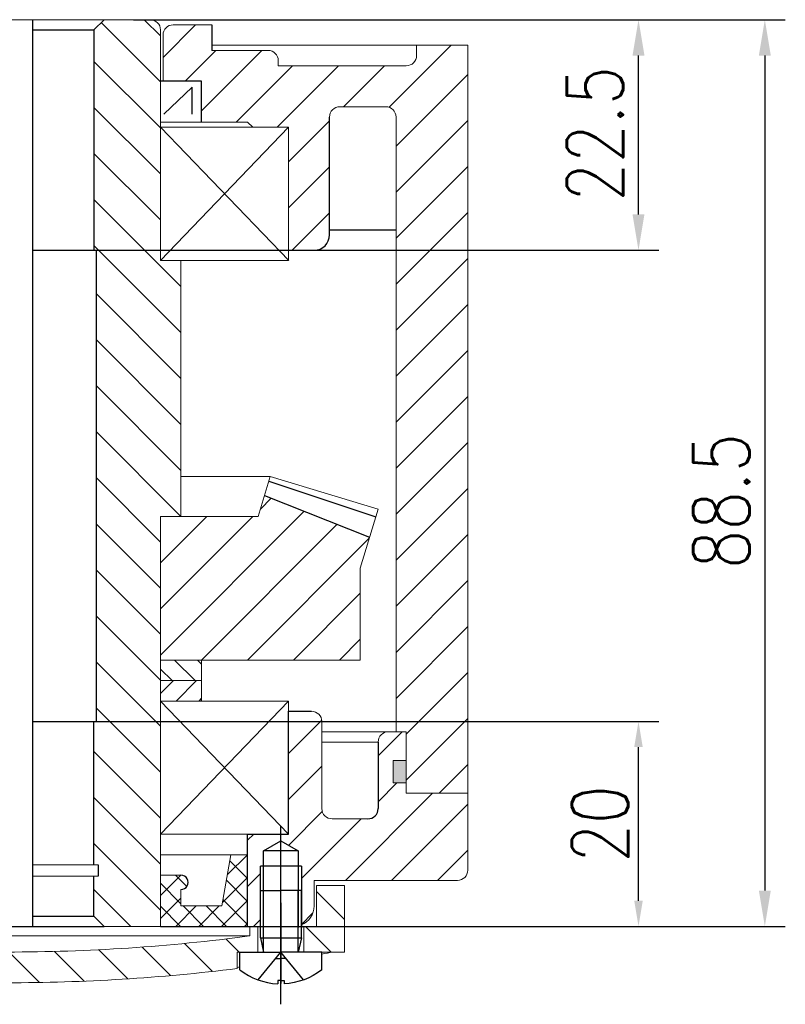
# Model space of a CAD drawing. Header units: inches. Extents: x 837 to 6223, y -2862 to 3098.
# Tile 59 of 139: x 5921 to 5995, y -2654 to -2558. Entities that reach past the tile are written whole.
import ezdxf

# ---------------------------------------------------------------- set-up
doc = ezdxf.new("R2010")
doc.units = ezdxf.units.IN
doc.header["$LTSCALE"] = 10
doc.header["$MEASUREMENT"] = 0
doc.linetypes.add('CENTER', pattern=[10.159999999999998, 6.35, -1.27, 1.27, -1.27])
doc.linetypes.add('HIDDEN', pattern=[1.905, 1.27, -0.635])
for name, color, linetype in [('1轮廓实线层', 7, 'Continuous'), ('2细线层', 4, 'Continuous'), ('3中心线层', 1, 'CENTER'), ('4虚线层', 6, 'HIDDEN'), ('5剖面线层', 2, 'Continuous'), ('6文字层', 3, 'Continuous'), ('7标注层', 4, 'Continuous')]:
    doc.layers.add(name, color=color, linetype=linetype)
doc.styles.add('PC_TEXTSTYLE', font='isocp.shx', dxfattribs={"width": 0.8, "bigfont": 'HZFS.SHX'})
doc.styles.add('TH_GBDIM', font='romans.shx', dxfattribs={"width": 0.8, "bigfont": 'gbcbig.shx'})
doc.dimstyles.new('TH_GBDIM', dxfattribs={"dimtxt": 3.5, "dimasz": 2.5, "dimexe": 2, "dimexo": 0, "dimgap": 1, "dimtad": 1, "dimdec": 4, "dimdsep": 46, "dimtxsty": 'TH_GBDIM', "dimcen": 0.09, "dimclrd": 4, "dimclre": 4, "dimclrt": 3, "dimadec": 0, "dimazin": 0, "dimtfac": 1, "dimtdec": 4, "dimtmove": 0, "dimatfit": 3, "dimfxl": 1, "dimtzin": 0, "dimarcsym": 0})
pattern_1 = [(45, (5721.553239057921, -2909.037251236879), (-2.245064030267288, 2.245064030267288), [])]
pattern_2 = [(315, (-161.1879354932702, 153.6207585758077), (2.245064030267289, 2.245064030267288), [])]

# ---------------------------------------------------------------- blocks, each defined once
blk = doc.blocks.new('A$C2EF20DBA')
at = {"layer": '5剖面线层', "linetype": 'Continuous', "lineweight": 0}
h = blk.add_hatch(dxfattribs=at)
h.set_pattern_fill('ANSI31', color=4, angle=-90.00000000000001, style=0)
h.set_pattern_definition(pattern_2)
h.paths.add_polyline_path([(2.74999927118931, 11.59999985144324), (-7.288106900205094e-07, 11.59999985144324), (-7.288106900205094e-07, 5.099999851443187), (3.968610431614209, 5.099999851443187), (3.968610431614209, 7.599999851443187), (2.74999927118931, 7.599999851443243)], flags=0)
h = blk.add_hatch(dxfattribs=at)
h.set_pattern_fill('ANSI31', color=4, angle=-90.00000000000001, style=0)
h.set_pattern_definition(pattern_2)
h.paths.add_polyline_path([(65.9372215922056, 11.59999985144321), (63.1872215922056, 11.59999985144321), (63.1872215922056, 7.599999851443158), (61.96861043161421, 7.599999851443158), (61.96861043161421, 5.099999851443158), (65.9372215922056, 5.099999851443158)], flags=0)
h = blk.add_hatch(dxfattribs=at)
h.set_pattern_fill('ANSI31', color=4, angle=-90.00000000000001, style=0)
h.set_pattern_definition(pattern_2)
edge = h.paths.add_edge_path(flags=0)
edge.add_line((57.46861043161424, 5.099999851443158), (57.46861043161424, 7.599999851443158))
edge.add_line((57.46861043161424, 7.599999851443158), (56.68722159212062, 7.599999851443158))
edge.add_line((56.68722159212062, 7.599999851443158), (56.68722159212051, 6.673719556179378))
edge.add_arc((32.93722159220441, 185.0999998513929), 179.9999999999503, -89.99000862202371, -82.41803119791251, ccw=False)
edge.add_arc((32.99999927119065, 185.0999998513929), 179.9999999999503, 262.41803119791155, 269.99000862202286, ccw=False)
edge.add_line((9.249999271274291, 6.673719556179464), (9.249999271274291, 7.599999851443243))
edge.add_line((9.249999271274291, 7.599999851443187), (8.46861043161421, 7.599999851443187))
edge.add_line((8.46861043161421, 7.599999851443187), (8.46861043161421, 5.099999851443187))
edge.add_line((8.46861043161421, 5.099999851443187), (10.46861043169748, 5.099999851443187))
edge.add_line((10.46861043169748, 5.099999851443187), (10.46861043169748, 3.492355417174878))
edge.add_arc((32.99999927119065, 185.0999998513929), 182.9999999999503, 262.9276636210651, 269.9901724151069)
edge.add_arc((32.93722159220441, 185.0999998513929), 182.9999999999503, -89.9901724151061, -82.92766362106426)
edge.add_line((55.46861043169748, 3.492355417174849), (55.46861043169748, 5.099999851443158))
edge.add_line((55.46861043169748, 5.099999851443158), (57.46861043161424, 5.099999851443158))
at = {"color": 7, "linetype": 'Continuous', "lineweight": 15}
for p, q in [((-7.288106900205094e-07, 5.099999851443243), (-7.288106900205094e-07, 11.59999985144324)), ((-7.288106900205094e-07, 11.59999985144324), (2.74999927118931, 11.59999985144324)), ((2.74999927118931, 11.59999985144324), (2.74999927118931, 7.599999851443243)), ((63.1872215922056, 7.599999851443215), (63.1872215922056, 11.59999985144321)), ((63.1872215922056, 11.59999985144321), (65.93722159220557, 11.59999985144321)), ((65.93722159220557, 11.59999985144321), (65.9372215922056, 5.099999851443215)), ((2.74999927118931, 7.599999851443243), (3.968610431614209, 7.599999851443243)), ((3.968610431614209, 7.599999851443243), (3.968610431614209, 5.099999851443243)), ((8.46861043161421, 5.099999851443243), (8.46861043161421, 7.599999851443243)), ((8.46861043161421, 7.599999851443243), (9.249999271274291, 7.599999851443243)), ((9.249999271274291, 7.599999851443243), (9.249999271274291, 6.673719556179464)), ((56.68722159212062, 7.599999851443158), (9.249999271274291, 7.599999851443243)), ((56.68722159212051, 6.673719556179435), (56.68722159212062, 7.599999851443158)), ((56.68722159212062, 7.599999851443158), (57.46861043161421, 7.599999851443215)), ((57.46861043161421, 7.599999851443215), (57.46861043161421, 5.099999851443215)), ((61.96861043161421, 5.099999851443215), (61.96861043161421, 7.599999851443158)), ((61.96861043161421, 7.599999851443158), (63.1872215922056, 7.599999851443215)), ((56.68722159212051, 6.673719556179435), (9.249999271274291, 6.673719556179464)), ((-7.288106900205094e-07, 5.099999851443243), (3.968610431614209, 5.099999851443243)), ((3.968610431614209, 5.099999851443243), (8.46861043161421, 5.099999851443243)), ((8.46861043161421, 5.099999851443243), (10.46861043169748, 5.099999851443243)), ((10.46861043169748, 3.492355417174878), (10.46861043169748, 5.099999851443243)), ((55.46861043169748, 5.099999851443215), (55.46861043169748, 3.492355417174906)), ((55.46861043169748, 5.099999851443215), (57.46861043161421, 5.099999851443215)), ((57.46861043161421, 5.099999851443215), (61.96861043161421, 5.099999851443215)), ((61.96861043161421, 5.099999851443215), (65.9372215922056, 5.099999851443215))]:
    blk.add_line(p, q, dxfattribs=at)
for p, q in [((57.71861043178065, 6.499999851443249), (58.01861043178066, 5.099999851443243)), ((57.71861043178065, 6.499999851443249), (61.71861043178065, 6.499999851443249)), ((61.71861043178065, 6.499999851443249), (61.41861043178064, 5.099999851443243))]:
    blk.add_line(p, q)
for centre, radius, start, end in [((32.99999927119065, 185.0999998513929), 179.9999999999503, 262.4180311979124, 269.9900086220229), ((32.93722159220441, 185.0999998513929), 179.9999999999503, 270.0099913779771, 277.5819688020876), ((33.04430277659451, 173.2730893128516), 171.1757386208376, 259.2525430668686, 259.6254560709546), ((32.89291808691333, 173.2730893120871), 171.1757386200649, 280.3745439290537, 280.7474569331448), ((33.04430277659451, 173.2730893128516), 171.1757386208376, 262.3369808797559, 262.4214063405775), ((32.99999927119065, 185.0999998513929), 182.9999999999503, 262.9276636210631, 269.9901724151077), ((32.93722159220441, 185.0999998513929), 182.9999999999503, 270.0098275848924, 277.0723363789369), ((32.89291808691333, 173.2730893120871), 171.1757386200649, 277.5785936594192, 277.6630191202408)]:
    blk.add_arc(centre, radius, start, end, dxfattribs=at)
at = {"layer": '1轮廓实线层'}
for p, q in [((4.518610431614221, 14.98798174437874), (6.218610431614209, 15.96947720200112)), ((6.218610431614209, 15.96947720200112), (7.918610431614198, 14.98798174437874)), ((58.01861043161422, 14.98798174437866), (59.71861043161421, 15.96947720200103)), ((59.71861043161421, 15.96947720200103), (61.4186104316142, 14.98798174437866)), ((7.918610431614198, 14.98798174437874), (4.518610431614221, 14.98798174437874)), ((4.518610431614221, 7.539264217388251), (4.518610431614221, 14.98798174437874)), ((7.918610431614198, 14.98798174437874), (7.918610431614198, 7.487981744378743)), ((61.4186104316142, 14.98798174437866), (58.01861043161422, 14.98798174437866)), ((58.01861043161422, 7.539264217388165), (58.01861043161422, 14.98798174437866)), ((61.4186104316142, 14.98798174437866), (61.4186104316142, 7.487981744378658)), ((8.21861043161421, 13.48798174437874), (4.218610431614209, 13.48798174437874)), ((61.71861043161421, 13.48798174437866), (57.71861043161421, 13.48798174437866))]:
    blk.add_line(p, q, dxfattribs=at)
at = {"layer": '1轮廓实线层', "extrusion": (1.224646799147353e-16, -7.498798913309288e-33, -1)}
for points in [[(-4.218610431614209, 6.499999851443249), (-4.218610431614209, 11.09999985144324), (-6.218610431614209, 11.09999985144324)], [(-4.518610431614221, 5.099999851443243), (-4.218610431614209, 6.499999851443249), (-6.218610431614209, 6.499999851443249)]]:
    blk.add_lwpolyline(points, dxfattribs=at)
at = {"layer": '1轮廓实线层'}
for points in [[(8.21861043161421, 6.499999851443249), (8.21861043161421, 11.09999985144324), (6.218610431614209, 11.09999985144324)], [(57.71861043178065, 6.499999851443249), (57.71861043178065, 11.09999985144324), (59.71861043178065, 11.09999985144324)], [(7.918610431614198, 5.099999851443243), (8.21861043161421, 6.499999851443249), (6.218610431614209, 6.499999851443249)], [(10.21861043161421, 3.369127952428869), (10.21861043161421, 5.099999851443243), (6.218610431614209, 5.099999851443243)], [(55.71861043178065, 3.369127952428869), (55.71861043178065, 5.099999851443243), (59.71861043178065, 5.099999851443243)], [(6.218610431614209, 2.309999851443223), (6.528610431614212, 2.309999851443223), (6.528610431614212, 1.999999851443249)], [(59.71861043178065, 2.309999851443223), (59.40861043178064, 2.309999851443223), (59.40861043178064, 1.999999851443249)]]:
    blk.add_lwpolyline(points, dxfattribs=at)
at = {"layer": '1轮廓实线层', "extrusion": (-1.224646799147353e-16, -7.498798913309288e-33, -1)}
blk.add_lwpolyline([(-61.71861043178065, 6.499999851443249), (-61.71861043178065, 11.09999985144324), (-59.71861043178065, 11.09999985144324)], dxfattribs=at)
at = {"layer": '1轮廓实线层', "extrusion": (-1.224646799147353e-16, 7.498798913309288e-33, -1)}
for points in [[(-2.218610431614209, 3.369127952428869), (-2.218610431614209, 5.099999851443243), (-6.218610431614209, 5.099999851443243)], [(-6.218610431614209, 2.309999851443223), (-5.908610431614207, 2.309999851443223), (-5.908610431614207, 1.999999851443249)]]:
    blk.add_lwpolyline(points, dxfattribs=at)
at = {"layer": '1轮廓实线层', "extrusion": (1.224646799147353e-16, 7.498798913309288e-33, -1)}
for points in [[(-63.71861043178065, 3.369127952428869), (-63.71861043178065, 5.099999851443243), (-59.71861043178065, 5.099999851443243)], [(-59.71861043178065, 2.309999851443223), (-60.02861043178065, 2.309999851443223), (-60.02861043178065, 1.999999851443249)]]:
    blk.add_lwpolyline(points, dxfattribs=at)
at = {"layer": '1轮廓实线层', "extrusion": (-1.224646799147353e-16, 7.498798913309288e-33, -1)}
blk.add_arc((-6.218610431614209, 8.49260333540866), 6.500000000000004, 272.7336049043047, 307.9798724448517, dxfattribs=at)
at = {"layer": '1轮廓实线层'}
for centre, start, end in [((6.218610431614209, 8.49260333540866), 272.7336049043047, 307.9798724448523), ((59.71861043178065, 8.49260333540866), 232.0201275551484, 267.2663950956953)]:
    blk.add_arc(centre, 6.500000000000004, start, end, dxfattribs=at)
at = {"layer": '1轮廓实线层', "extrusion": (1.224646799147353e-16, 7.498798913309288e-33, -1)}
blk.add_arc((-59.71861043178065, 8.49260333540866), 6.500000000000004, 232.0201275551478, 267.2663950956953, dxfattribs=at)
at = {"layer": '2细线层'}
for p, q in [((4.218610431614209, 7.633932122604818), (4.218610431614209, 13.48798174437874)), ((8.21861043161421, 13.48798174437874), (8.21861043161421, 7.487981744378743)), ((57.71861043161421, 7.633932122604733), (57.71861043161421, 13.48798174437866)), ((61.71861043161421, 13.48798174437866), (61.71861043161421, 7.487981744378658))]:
    blk.add_line(p, q, dxfattribs=at)
at = {"layer": '2细线层', "extrusion": (1.224646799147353e-16, -7.498798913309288e-33, -1)}
blk.add_lwpolyline([(-4.518610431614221, 5.099999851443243), (-4.518610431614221, 11.09999985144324)], dxfattribs=at)
at = {"layer": '2细线层'}
for points in [[(7.918610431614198, 5.099999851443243), (7.918610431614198, 11.09999985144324)], [(58.01861043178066, 5.099999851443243), (58.01861043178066, 11.09999985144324)]]:
    blk.add_lwpolyline(points, dxfattribs=at)
at = {"layer": '2细线层', "extrusion": (-1.224646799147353e-16, -7.498798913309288e-33, -1)}
blk.add_lwpolyline([(-61.41861043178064, 5.099999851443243), (-61.41861043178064, 11.09999985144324)], dxfattribs=at)
at = {"layer": '3中心线层'}
for p, q in [((59.71861043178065, -1.485567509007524e-07), (59.71861043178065, 17.3455716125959)), ((6.218610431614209, -1.485567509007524e-07), (6.218610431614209, 16.93108616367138)), ((59.71861043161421, 9.888514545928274), (59.71861043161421, 2.348570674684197)), ((6.218610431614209, 9.237724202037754), (6.218610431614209, 2.015085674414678)), ((59.71861043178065, 9.237724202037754), (59.71861043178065, 2.015085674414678))]:
    blk.add_line(p, q, dxfattribs=at)
at = {"layer": '4虚线层', "extrusion": (-1.224646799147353e-16, 7.498798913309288e-33, -1)}
for p, q in [((4.018610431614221, 2.376231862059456), (6.218610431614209, 5.099999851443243)), ((5.717833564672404, 4.479999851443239), (6.218610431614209, 4.479999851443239))]:
    blk.add_line(p, q, dxfattribs=at)
at = {"layer": '4虚线层'}
for p, q in [((8.418610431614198, 2.376231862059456), (6.218610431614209, 5.099999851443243)), ((57.51861043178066, 2.376231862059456), (59.71861043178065, 5.099999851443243)), ((6.719387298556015, 4.479999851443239), (6.218610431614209, 4.479999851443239)), ((59.21783356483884, 4.479999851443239), (59.71861043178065, 4.479999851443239))]:
    blk.add_line(p, q, dxfattribs=at)
at = {"layer": '4虚线层', "extrusion": (1.224646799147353e-16, 7.498798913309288e-33, -1)}
for p, q in [((61.91861043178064, 2.376231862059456), (59.71861043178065, 5.099999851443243)), ((60.21938729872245, 4.479999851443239), (59.71861043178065, 4.479999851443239))]:
    blk.add_line(p, q, dxfattribs=at)
at = {"layer": '6文字层', "color": 7, "style": 'PC_TEXTSTYLE'}
blk.add_text('TH_SUPERPART', height=1e-29, rotation=90, dxfattribs=at).set_placement((6.218610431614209, 5.099999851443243))
blk = doc.blocks.new('*D535')
at = {"layer": '7标注层', "color": 4, "lineweight": -2, "transparency": 16777216}
for p, q in [((5931.654667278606, -2558.295659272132), (5982.976448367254, -2558.295659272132)), ((5980.976448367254, -2577.29565937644), (5980.976448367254, -2561.795659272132)), ((5928.057883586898, -2580.79565937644), (5982.976448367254, -2580.79565937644))]:
    blk.add_line(p, q, dxfattribs=at)
at = {"layer": '7标注层', "color": 4, "transparency": 16777216}
for points in [[(5980.393115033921, -2561.795659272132), (5981.559781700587, -2561.795659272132), (5980.976448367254, -2558.295659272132)], [(5980.393115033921, -2577.29565937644), (5981.559781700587, -2577.29565937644), (5980.976448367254, -2580.79565937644)]]:
    blk.add_solid(points, dxfattribs=at)
at = {"layer": 'Defpoints', "color": 0, "transparency": 16777216}
for p in [(5931.654667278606, -2558.295659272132), (5980.976448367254, -2558.295659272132), (5928.057883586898, -2580.79565937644)]:
    blk.add_point(p, dxfattribs=at)
at = {"layer": '7标注层', "color": 3, "transparency": 16777216, "insert": (5976.726448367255, -2569.451200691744), "char_height": 5.5, "attachment_point": 5, "rotation": 90, "style": 'TH_GBDIM'}
blk.add_mtext('22.5', dxfattribs=at)
blk = doc.blocks.new('*D536')
at = {"layer": '7标注层', "color": 4, "lineweight": -2, "transparency": 16777216}
for p, q in [((5928.057883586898, -2626.795659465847), (5982.976448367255, -2626.795659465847)), ((5980.976448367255, -2644.29565932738), (5980.976448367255, -2629.295659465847)), ((5934.307885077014, -2646.79565932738), (5982.976448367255, -2646.79565932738))]:
    blk.add_line(p, q, dxfattribs=at)
at = {"layer": '7标注层', "color": 4, "transparency": 16777216}
for points in [[(5980.559781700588, -2629.295659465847), (5981.393115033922, -2629.295659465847), (5980.976448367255, -2626.795659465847)], [(5980.559781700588, -2644.29565932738), (5981.393115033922, -2644.29565932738), (5980.976448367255, -2646.79565932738)]]:
    blk.add_solid(points, dxfattribs=at)
at = {"layer": 'Defpoints', "color": 0, "transparency": 16777216}
for p in [(5928.057883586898, -2626.795659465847), (5980.976448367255, -2626.795659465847), (5934.307885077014, -2646.79565932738)]:
    blk.add_point(p, dxfattribs=at)
at = {"layer": '7标注层', "color": 3, "transparency": 16777216, "insert": (5977.226448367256, -2636.795659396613), "char_height": 5.5, "attachment_point": 5, "rotation": 90, "style": 'TH_GBDIM'}
blk.add_mtext('20', dxfattribs=at)
blk = doc.blocks.new('*D537')
at = {"layer": '7标注层', "color": 4, "lineweight": -2, "transparency": 16777216}
for p, q in [((5931.654667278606, -2558.295659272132), (5995.311897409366, -2558.295659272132)), ((5993.311897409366, -2561.795659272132), (5993.311897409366, -2643.29565932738)), ((5934.307885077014, -2646.79565932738), (5995.311897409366, -2646.79565932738))]:
    blk.add_line(p, q, dxfattribs=at)
at = {"layer": '7标注层', "color": 4, "transparency": 16777216}
for points in [[(5992.728564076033, -2561.795659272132), (5993.895230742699, -2561.795659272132), (5993.311897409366, -2558.295659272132)], [(5992.728564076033, -2643.29565932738), (5993.895230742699, -2643.29565932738), (5993.311897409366, -2646.79565932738)]]:
    blk.add_solid(points, dxfattribs=at)
at = {"layer": 'Defpoints', "color": 0, "transparency": 16777216}
for p in [(5931.654667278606, -2558.295659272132), (5934.307885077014, -2646.79565932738), (5993.311897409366, -2646.79565932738)]:
    blk.add_point(p, dxfattribs=at)
at = {"layer": '7标注层', "color": 3, "transparency": 16777216, "insert": (5989.061897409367, -2605.273042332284), "char_height": 5.5, "attachment_point": 5, "rotation": 90, "style": 'TH_GBDIM'}
blk.add_mtext('88.5', dxfattribs=at)

msp = doc.modelspace()

# ---------------------------------------------------------------- hatches: boundary and pattern name
at = {"layer": '5剖面线层'}
h = msp.add_hatch(dxfattribs=at)
h.set_pattern_fill('ANSI31', color=256, angle=270)
h.set_pattern_definition([(315, (5271.086342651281, -2839.594947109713), (2.245064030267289, 2.245064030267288), [])])
h.paths.add_polyline_path([(5928.057884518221, -2580.79565937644), (5927.807884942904, -2580.79565937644), (5927.807884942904, -2559.295659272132), (5928.807884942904, -2558.295659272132), (5933.307884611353, -2558.295659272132, -0.4142135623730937), (5934.307884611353, -2559.295659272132), (5934.307884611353, -2581.795659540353), (5936.307884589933, -2581.795659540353), (5936.307884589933, -2606.795659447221), (5934.307885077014, -2606.795659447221), (5934.307885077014, -2620.795658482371), (5934.307884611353, -2620.795658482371), (5934.307884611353, -2646.79565932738), (5928.807883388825, -2646.79565932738), (5927.807884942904, -2645.795660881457), (5927.807884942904, -2641.89565796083), (5928.207883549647, -2641.89565796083), (5928.207884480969, -2640.79565796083), (5927.807884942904, -2640.79565796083), (5927.807884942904, -2626.795659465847), (5928.057884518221, -2626.795659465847)])
h = msp.add_hatch(dxfattribs=at)
h.set_pattern_fill('ANSI31', color=256)
h.set_pattern_definition([(45, (5369.922007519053, -3068.234335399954), (-2.245064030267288, 2.245064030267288), [])])
h.paths.add_polyline_path([(5958.307883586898, -2562.795658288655), (5945.807886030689, -2562.795658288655), (5945.807886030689, -2562.29565932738, 0.414213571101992), (5944.807886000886, -2561.29565932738), (5939.307883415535, -2561.295659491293), (5939.307883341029, -2558.795659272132), (5935.557883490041, -2558.795659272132, 0.4142135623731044), (5934.557883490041, -2559.795659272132), (5934.557883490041, -2564.295659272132), (5938.307883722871, -2564.295659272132), (5938.307883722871, -2568.295658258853), (5942.80788232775, -2568.295658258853), (5943.307883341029, -2568.795659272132), (5946.807884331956, -2568.795659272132), (5946.807884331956, -2580.79565937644), (5949.307884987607, -2580.79565937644, 0.4142135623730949), (5950.807884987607, -2579.29565937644), (5950.807884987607, -2567.795659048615, -0.4142135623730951), (5951.807884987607, -2566.795659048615), (5956.307883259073, -2566.795659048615, -0.4142135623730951), (5957.307883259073, -2567.795659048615), (5957.307883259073, -2627.79565962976), (5958.307885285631, -2627.79565962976), (5958.307885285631, -2633.795660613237), (5964.307884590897, -2633.795660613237), (5964.307886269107, -2560.79565796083), (5959.307883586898, -2560.79565796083), (5959.307883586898, -2561.795658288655, -0.4142135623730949)])
h = msp.add_hatch(dxfattribs=at)
h.set_pattern_fill('ANSI31', color=256, style=0)
h.set_pattern_definition([(45, (4655.205457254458, -2965.458873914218), (-2.245064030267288, 2.245064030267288), [])])
h.paths.add_polyline_path([(5904.307884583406, -2620.795658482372), (5904.307884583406, -2606.795659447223), (5902.307884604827, -2606.795659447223), (5894.781088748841, -2606.795659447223), (5894.156906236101, -2604.737307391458), (5883.892604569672, -2608.79456810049), (5884.807885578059, -2611.812870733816), (5884.807885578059, -2620.795658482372)])
h.paths.add_polyline_path([(5953.807883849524, -2620.795658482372), (5953.807883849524, -2611.812872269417), (5954.723165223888, -2608.79456842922), (5944.458864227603, -2604.737307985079), (5943.834683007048, -2606.795659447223), (5934.307885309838, -2606.795659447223), (5934.307885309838, -2620.795658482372)])
h = msp.add_hatch(dxfattribs=at)
h.set_pattern_fill('ANSI31', color=256, scale=0.5, angle=90, style=0)
h.set_pattern_definition([(135, (5723.347234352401, -2861.971448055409), (-1.122532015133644, -1.122532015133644), [])])
h.paths.add_polyline_path([(5934.307884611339, -2620.795658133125), (5934.307884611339, -2622.795659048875), (5938.307883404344, -2622.795659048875), (5938.307883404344, -2620.795658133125)])
h = msp.add_hatch(dxfattribs=at)
h.set_pattern_fill('ANSI31', color=256, scale=0.5, style=0)
h.set_pattern_definition([(45, (5723.347234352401, -2861.971448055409), (-1.122532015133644, 1.122532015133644), [])])
h.paths.add_polyline_path([(5934.307884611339, -2622.795659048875), (5934.307884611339, -2624.795659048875), (5938.307883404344, -2624.795659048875), (5938.307883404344, -2622.795659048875)])
h = msp.add_hatch(dxfattribs=at)
h.set_pattern_fill('ANSI31', color=4, style=0)
h.set_pattern_definition(pattern_1)
h.paths.add_polyline_path([(5946.057884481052, -2638.426181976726), (5946.057884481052, -2637.795657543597), (5942.807883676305, -2637.795657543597), (5942.807883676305, -2646.79565932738), (5943.026495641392, -2646.79565932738), (5943.807884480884, -2646.79565932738), (5944.057884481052, -2646.79565932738), (5944.057884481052, -2643.29565932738), (5944.057884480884, -2640.907677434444), (5944.357884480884, -2640.907677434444), (5944.357884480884, -2639.407677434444)])
edge = h.paths.add_edge_path()
edge.add_line((5892.557884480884, -2638.426181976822), (5892.557884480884, -2637.795657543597))
edge.add_line((5892.557884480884, -2637.795657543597), (5891.80788462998, -2637.795657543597))
edge.add_line((5891.80788462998, -2637.795657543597), (5891.80788462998, -2625.795659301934))
edge.add_line((5891.80788462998, -2625.795659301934), (5889.557884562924, -2625.795659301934))
edge.add_arc((5889.557884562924, -2626.795659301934), 1, 90, 180)
edge.add_line((5888.557884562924, -2626.795659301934), (5888.557884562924, -2635.295659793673))
edge.add_arc((5887.557884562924, -2635.295659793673), 1, -90, 0, ccw=False)
edge.add_line((5887.557884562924, -2636.295659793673), (5884.057883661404, -2636.295659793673))
edge.add_arc((5884.057883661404, -2635.295659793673), 1, 180, 270, ccw=False)
edge.add_line((5883.057883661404, -2635.295659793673), (5883.057883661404, -2628.79565962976))
edge.add_arc((5882.057883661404, -2628.79565962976), 1, 0, 90)
edge.add_line((5882.057883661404, -2627.79565962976), (5880.307883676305, -2627.79565962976))
edge.add_line((5880.307883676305, -2627.79565962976), (5880.307883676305, -2630.5956585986))
edge.add_line((5880.307883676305, -2630.5956585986), (5881.607885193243, -2630.5956585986))
edge.add_line((5881.607885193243, -2630.5956585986), (5881.607885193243, -2632.795658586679))
edge.add_line((5881.607885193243, -2632.795658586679), (5880.307883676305, -2632.795658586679))
edge.add_line((5880.307883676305, -2632.795658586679), (5880.307883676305, -2633.795660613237))
edge.add_line((5880.307883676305, -2633.795660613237), (5874.30788436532, -2633.795660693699))
edge.add_line((5874.30788436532, -2633.795660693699), (5874.30788454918, -2641.295659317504))
edge.add_arc((5875.307884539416, -2641.295659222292), 0.9999999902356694, 180.0000054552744, 270.0000002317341)
edge.add_line((5875.307884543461, -2642.295659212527), (5889.307884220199, -2642.295659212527))
edge.add_line((5889.307884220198, -2642.295659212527), (5889.307884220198, -2644.79565932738))
edge.add_arc((5891.307884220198, -2644.79565932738), 2, 180.0000000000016, 247.9756952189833)
edge.add_line((5890.557884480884, -2646.649709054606), (5890.557884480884, -2643.295659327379))
edge.add_line((5890.557884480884, -2643.29565932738), (5890.557884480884, -2640.907677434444))
edge.add_line((5890.557884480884, -2640.907677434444), (5890.857884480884, -2640.907677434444))
edge.add_line((5890.857884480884, -2640.907677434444), (5890.857884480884, -2639.407677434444))
edge.add_line((5890.857884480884, -2639.407677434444), (5892.557884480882, -2638.426181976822))
h.paths.add_polyline_path([(5895.807884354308, -2637.795657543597), (5892.557884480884, -2637.795657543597), (5892.557884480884, -2638.426181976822), (5894.257884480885, -2639.407677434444), (5894.257884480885, -2640.907677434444), (5894.557884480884, -2640.907677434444), (5894.557884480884, -2646.907677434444), (5894.557884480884, -2647.89565932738), (5894.257884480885, -2649.29565932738), (5894.807884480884, -2649.29565932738), (5894.807884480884, -2646.79565932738), (5895.589273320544, -2646.79565932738), (5895.807884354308, -2646.79565932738)])
h = msp.add_hatch(dxfattribs=at)
h.set_pattern_fill('ANSI31', color=4, style=0)
h.set_pattern_definition(pattern_1)
h.paths.add_polyline_path([(5892.557884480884, -2638.426181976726), (5892.557884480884, -2637.795657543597), (5895.807885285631, -2637.795657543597), (5895.807885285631, -2646.79565932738), (5895.589273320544, -2646.79565932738), (5894.807884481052, -2646.79565932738), (5894.557884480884, -2646.79565932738), (5894.557884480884, -2643.29565932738), (5894.557884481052, -2640.907677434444), (5894.257884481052, -2640.907677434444), (5894.257884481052, -2639.407677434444)])
edge = h.paths.add_edge_path()
edge.add_line((5946.057884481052, -2638.426181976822), (5946.057884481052, -2637.795657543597))
edge.add_line((5946.057884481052, -2637.795657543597), (5946.807884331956, -2637.795657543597))
edge.add_line((5946.807884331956, -2637.795657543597), (5946.807884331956, -2625.795659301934))
edge.add_line((5946.807884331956, -2625.795659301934), (5949.057884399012, -2625.795659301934))
edge.add_arc((5949.057884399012, -2626.795659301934), 1, 0, 90, ccw=False)
edge.add_line((5950.057884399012, -2626.795659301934), (5950.057884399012, -2635.295659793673))
edge.add_arc((5951.057884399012, -2635.295659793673), 1, 180, 270)
edge.add_line((5951.057884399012, -2636.295659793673), (5954.557885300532, -2636.295659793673))
edge.add_arc((5954.557885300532, -2635.295659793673), 1, 270, 360)
edge.add_line((5955.557885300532, -2635.295659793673), (5955.557885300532, -2628.79565962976))
edge.add_arc((5956.557885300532, -2628.79565962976), 1, 90, 180, ccw=False)
edge.add_line((5956.557885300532, -2627.79565962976), (5958.307885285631, -2627.79565962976))
edge.add_line((5958.307885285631, -2627.79565962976), (5958.307885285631, -2630.5956585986))
edge.add_line((5958.307885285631, -2630.5956585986), (5957.007883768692, -2630.5956585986))
edge.add_line((5957.007883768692, -2630.5956585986), (5957.007883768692, -2632.795658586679))
edge.add_line((5957.007883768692, -2632.795658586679), (5958.307885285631, -2632.795658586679))
edge.add_line((5958.307885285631, -2632.795658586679), (5958.307885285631, -2633.795660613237))
edge.add_line((5958.307885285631, -2633.795660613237), (5964.307884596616, -2633.795660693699))
edge.add_line((5964.307884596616, -2633.795660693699), (5964.307884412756, -2641.295659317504))
edge.add_arc((5963.30788442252, -2641.295659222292), 0.9999999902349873, 269.9999997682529, 359.99999454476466, ccw=False)
edge.add_line((5963.307884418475, -2642.295659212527), (5949.307884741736, -2642.295659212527))
edge.add_line((5949.307884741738, -2642.295659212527), (5949.307884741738, -2644.79565932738))
edge.add_arc((5947.307884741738, -2644.79565932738), 2, 292.0243047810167, 359.99999999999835, ccw=False)
edge.add_line((5948.057884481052, -2646.649709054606), (5948.057884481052, -2643.295659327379))
edge.add_line((5948.057884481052, -2643.29565932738), (5948.057884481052, -2640.907677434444))
edge.add_line((5948.057884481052, -2640.907677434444), (5947.757884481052, -2640.907677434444))
edge.add_line((5947.757884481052, -2640.907677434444), (5947.757884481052, -2639.407677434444))
edge.add_line((5947.757884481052, -2639.407677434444), (5946.057884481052, -2638.426181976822))
h.paths.add_polyline_path([(5942.807884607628, -2637.795657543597), (5946.057884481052, -2637.795657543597), (5946.057884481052, -2638.426181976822), (5944.357884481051, -2639.407677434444), (5944.357884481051, -2640.907677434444), (5944.057884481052, -2640.907677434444), (5944.057884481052, -2646.907677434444), (5944.057884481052, -2647.89565932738), (5944.357884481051, -2649.29565932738), (5943.807884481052, -2649.29565932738), (5943.807884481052, -2646.79565932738), (5943.026495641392, -2646.79565932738), (5942.807884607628, -2646.79565932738)])
h = msp.add_hatch(color=256, dxfattribs=at)
h.paths.add_polyline_path([(5881.607885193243, -2630.5956585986), (5880.307883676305, -2630.5956585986), (5880.307883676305, -2632.795658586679), (5881.607885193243, -2632.795658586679)])
h.paths.add_polyline_path([(5958.307885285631, -2630.5956585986), (5957.007885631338, -2630.5956585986), (5957.007885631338, -2632.795658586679), (5958.307885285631, -2632.795658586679)])
h = msp.add_hatch(dxfattribs=at)
h.set_pattern_fill('ANSI37', color=256, scale=0.5, style=0)
h.set_pattern_definition([(45, (5745.199444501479, -2929.432316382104), (-1.122532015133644, 1.122532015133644), []), (135, (5745.199444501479, -2929.432316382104), (-1.122532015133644, -1.122532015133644), [])])
h.paths.add_polyline_path([(5904.307884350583, -2641.795658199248), (5902.307884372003, -2641.795658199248, 0.9999999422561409), (5902.307884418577, -2643.195660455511), (5902.307884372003, -2643.195660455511), (5902.307884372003, -2644.795660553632), (5898.307884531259, -2644.795660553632), (5897.426249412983, -2639.795657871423), (5895.807884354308, -2639.795657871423), (5895.807884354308, -2646.79565932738), (5904.307884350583, -2646.79565932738)])
h.paths.add_polyline_path([(5936.30788540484, -2644.795660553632), (5936.30788540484, -2643.195660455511, 0.999998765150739), (5936.307884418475, -2641.795658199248), (5934.807886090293, -2641.795658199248), (5934.307885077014, -2641.795658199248), (5934.307885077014, -2646.79565932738), (5942.807883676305, -2646.79565932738), (5942.807883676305, -2639.795657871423), (5941.189520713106, -2639.795657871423), (5940.307886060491, -2644.795660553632)])

# ---------------------------------------------------------------- linework, layer by layer
at = {"color": 7, "linetype": 'Continuous', "lineweight": 15}
for p, q in [((5905.307884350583, -2558.295659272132), (5933.307884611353, -2558.295659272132)), ((5935.557883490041, -2558.795659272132), (5936.789264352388, -2558.795659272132)), ((5935.557883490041, -2558.795659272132), (5939.307883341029, -2558.795659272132)), ((5934.307885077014, -2581.795659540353), (5934.307884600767, -2559.295513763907)), ((5934.557883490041, -2564.295659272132), (5934.557883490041, -2559.795659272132)), ((5939.307883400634, -2560.79565796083), (5964.307886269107, -2560.79565796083)), ((5959.307883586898, -2560.79565796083), (5959.307883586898, -2561.795658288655)), ((5964.307886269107, -2560.79565796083), (5964.307884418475, -2641.295659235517)), ((5944.807886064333, -2561.29565932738), (5939.307883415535, -2561.295659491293)), ((5945.807886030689, -2562.795658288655), (5945.807886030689, -2562.29565932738)), ((5945.807886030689, -2562.795658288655), (5958.307883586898, -2562.795658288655)), ((5956.307883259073, -2566.795659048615), (5951.807884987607, -2566.795659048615)), ((5934.307884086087, -2568.295658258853), (5942.807882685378, -2568.295658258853)), ((5934.307885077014, -2568.295658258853), (5942.807883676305, -2568.295658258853)), ((5957.307883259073, -2567.795659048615), (5957.307883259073, -2627.79565962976)), ((5934.307885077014, -2568.795659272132), (5946.807884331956, -2568.795659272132)), ((5946.807884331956, -2581.795659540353), (5946.807884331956, -2568.795659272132)), ((5949.307884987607, -2580.79565937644), (5946.807884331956, -2580.79565937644)), ((5946.807884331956, -2581.795659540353), (5934.307885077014, -2581.795659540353)), ((5936.30788540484, -2606.795659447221), (5936.30788540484, -2581.795659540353)), ((5936.307884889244, -2602.886893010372), (5945.019990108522, -2602.886893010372)), ((5936.30788540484, -2602.886893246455), (5945.019990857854, -2602.886893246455)), ((5936.307885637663, -2602.886893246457), (5945.019991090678, -2602.886893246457)), ((5945.019989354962, -2602.886893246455), (5943.834680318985, -2606.795659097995)), ((5945.019990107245, -2602.886893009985), (5955.546634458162, -2606.079031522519)), ((5955.546634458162, -2606.079031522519), (5953.807883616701, -2611.812873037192)), ((5934.307885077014, -2606.795659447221), (5936.30788540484, -2606.795659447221)), ((5934.307885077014, -2606.795659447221), (5934.307885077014, -2646.795660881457)), ((5934.307885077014, -2606.795659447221), (5943.834680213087, -2606.795659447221)), ((5953.807883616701, -2620.795658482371), (5953.807883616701, -2611.812873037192)), ((5938.307885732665, -2620.795658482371), (5934.307885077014, -2620.795658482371)), ((5953.807883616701, -2620.795658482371), (5934.307885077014, -2620.795658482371)), ((5938.307885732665, -2624.795659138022), (5938.307885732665, -2620.795658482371)), ((5938.307883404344, -2622.795659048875), (5934.307884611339, -2622.795659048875)), ((5946.807884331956, -2624.795659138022), (5934.307885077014, -2624.795659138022)), ((5946.807884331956, -2624.795659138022), (5946.807884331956, -2637.795657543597)), ((5946.807884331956, -2625.795659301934), (5949.057883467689, -2625.795659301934)), ((5950.057883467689, -2635.295659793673), (5950.057883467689, -2626.795659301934)), ((5950.057883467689, -2627.79565962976), (5956.557883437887, -2627.79565962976)), ((5958.307885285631, -2627.79565962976), (5956.557883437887, -2627.79565962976)), ((5956.557885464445, -2627.79565962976), (5958.307885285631, -2627.79565962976)), ((5958.307885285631, -2630.5956585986), (5958.307885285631, -2627.79565962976)), ((5958.307885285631, -2627.79565962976), (5958.307885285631, -2633.795660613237)), ((5950.057883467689, -2628.795659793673), (5955.557883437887, -2628.795659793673)), ((5957.007885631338, -2630.5956585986), (5958.307885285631, -2630.5956585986)), ((5957.007885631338, -2632.795658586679), (5957.007885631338, -2630.5956585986)), ((5958.307885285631, -2632.795658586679), (5957.007885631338, -2632.795658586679)), ((5958.307885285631, -2633.795660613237), (5958.307885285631, -2632.795658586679)), ((5964.307886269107, -2633.795660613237), (5958.307885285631, -2633.795660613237)), ((5964.307886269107, -2633.795660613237), (5958.307885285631, -2633.795660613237)), ((5951.057883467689, -2636.295659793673), (5954.557883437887, -2636.295659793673)), ((5946.807884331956, -2637.795657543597), (5934.307885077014, -2637.795657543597)), ((5942.807883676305, -2637.795657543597), (5942.807883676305, -2646.79565932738)), ((5942.807883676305, -2639.795657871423), (5934.307885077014, -2639.795657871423)), ((5940.307886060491, -2644.795660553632), (5941.189520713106, -2639.795657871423)), ((5921.80788541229, -2640.79565796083), (5928.207884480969, -2640.79565796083)), ((5921.80788541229, -2641.89565796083), (5928.207885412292, -2641.89565796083)), ((5934.307885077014, -2641.795658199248), (5934.807886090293, -2641.795658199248)), ((5934.807886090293, -2641.795658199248), (5936.30788540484, -2641.795658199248)), ((5963.307884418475, -2642.295659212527), (5949.307885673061, -2642.295659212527)), ((5949.307885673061, -2642.295659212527), (5949.307885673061, -2644.79565932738)), ((5936.30788540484, -2643.195659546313), (5936.30788540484, -2644.795660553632)), ((5936.30788540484, -2644.795660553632), (5940.307886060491, -2644.795660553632))]:
    msp.add_line(p, q, dxfattribs=at)
at = {"color": 7}
for p, q in [((5950.807884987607, -2579.29565937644), (5950.807884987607, -2567.795659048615)), ((5946.807884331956, -2637.795657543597), (5946.807884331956, -2625.795659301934)), ((5946.807884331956, -2625.795659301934), (5949.057883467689, -2625.795659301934)), ((5955.557883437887, -2628.79565962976), (5955.557883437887, -2635.295659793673)), ((5942.807883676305, -2646.79565932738), (5942.807883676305, -2637.795657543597)), ((5942.807883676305, -2637.795657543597), (5946.807884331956, -2637.795657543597))]:
    msp.add_line(p, q, dxfattribs=at)
at = {"color": 7, "linetype": 'Continuous', "lineweight": 15}
for centre, start, end in [((5933.307884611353, -2559.295659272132), 0, 90), ((5935.557883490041, -2559.795659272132), 90, 180), ((5944.807886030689, -2562.29565932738), 0, 89.99999807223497), ((5958.307883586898, -2561.795658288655), 270, 0), ((5956.307883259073, -2567.795659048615), 0, 90), ((5949.057883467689, -2626.795659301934), 0, 90), ((5951.057883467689, -2635.295659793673), 180, 270), ((5963.307884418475, -2641.295659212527), 270, 359.9999986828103)]:
    msp.add_arc(centre, 1, start, end, dxfattribs=at)
at = {"color": 7, "lineweight": 15}
for centre, radius, start, end in [((5951.807884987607, -2567.795659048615), 1, 90, 180), ((5956.557883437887, -2628.79565962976), 1, 90, 180), ((5947.307885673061, -2644.79565932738), 2, 292.0242759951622, 0)]:
    msp.add_arc(centre, radius, start, end, dxfattribs=at)
at = {"color": 7}
for centre, radius, start, end in [((5949.307884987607, -2579.29565937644), 1.5, 270, 0), ((5954.557883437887, -2635.295659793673), 1, 270, 0), ((5936.307884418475, -2642.495659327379), 0.700001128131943, 270.000080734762, 90.78586603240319)]:
    msp.add_arc(centre, radius, start, end, dxfattribs=at)
at = {"layer": '1轮廓实线层'}
for p, q in [((5921.80788541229, -2558.295659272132), (5921.80788541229, -2646.79565932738)), ((5927.807884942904, -2559.295659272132), (5928.807884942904, -2558.295659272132)), ((5939.307883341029, -2558.7956586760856), (5939.307883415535, -2561.2956591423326)), ((5921.80788541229, -2559.295659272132), (5927.807884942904, -2559.295659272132)), ((5938.307883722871, -2564.295659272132), (5934.307883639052, -2564.295659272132)), ((5937.394947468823, -2564.892263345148), (5934.640006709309, -2567.530751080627)), ((5937.394947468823, -2567.530751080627), (5937.394947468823, -2564.892263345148)), ((5938.307883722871, -2568.295659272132), (5938.307883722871, -2564.295659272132)), ((5942.807883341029, -2568.295659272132), (5943.307883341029, -2568.795659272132)), ((5950.807884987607, -2578.795659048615), (5957.307883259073, -2578.795659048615)), ((5944.458864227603, -2604.737307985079), (5954.72316439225, -2608.79456810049)), ((5928.207884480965, -2640.7956504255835), (5928.2078854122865, -2641.8956504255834)), ((5921.80788541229, -2645.795660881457), (5927.807884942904, -2645.795660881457)), ((5927.807884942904, -2645.795660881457), (5928.807884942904, -2646.795660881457)), ((5909.807884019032, -2646.795660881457), (5928.807884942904, -2646.795660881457))]:
    msp.add_line(p, q, dxfattribs=at)
at = {"layer": '1轮廓实线层', "ltscale": 0.5}
for p, q in [((5927.807884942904, -2559.295659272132), (5927.807884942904, -2580.79565937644)), ((5921.80788541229, -2580.79565937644), (5928.057883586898, -2580.79565937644)), ((5928.057883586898, -2626.795659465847), (5928.057883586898, -2580.79565937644)), ((5921.80788541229, -2626.795659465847), (5927.807884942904, -2626.795659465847)), ((5927.807884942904, -2640.79565796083), (5927.807884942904, -2626.795659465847)), ((5927.807884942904, -2626.795659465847), (5928.057883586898, -2626.795659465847)), ((5927.807884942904, -2645.795660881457), (5927.807884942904, -2641.89565796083))]:
    msp.add_line(p, q, dxfattribs=at)
at = {"layer": '2细线层'}
for p, q in [((5946.823733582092, -2581.795659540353), (5934.307885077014, -2568.795659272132)), ((5934.307885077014, -2581.795659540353), (5946.807884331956, -2568.795659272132)), ((5946.807884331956, -2637.795657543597), (5934.307885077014, -2624.795659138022)), ((5934.307885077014, -2637.795657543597), (5946.807884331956, -2624.795659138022))]:
    msp.add_line(p, q, dxfattribs=at)
at = {"layer": '3中心线层', "ltscale": 0.5}
msp.add_line((5944.887941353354, -2603.322344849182), (5955.327353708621, -2606.802148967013), dxfattribs=at)

# ---------------------------------------------------------------- block references
at = {"layer": '1轮廓实线层', "color": 7}
msp.add_blockref('A$C2EF20DBA', (5886.339274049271, -2654.395659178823), dxfattribs=at)

# ---------------------------------------------------------------- dimensions: what is measured, and where the dimension line sits
at = {"layer": '7标注层'}
for base, p1, p2, picture, middle in [((5980.976448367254, -2558.295659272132), (5928.057883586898, -2580.79565937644), (5931.654667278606, -2558.295659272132), '*D535', (5980.976448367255, -2569.451200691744)), ((5993.311897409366, -2646.79565932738), (5931.654667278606, -2558.295659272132), (5934.307885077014, -2646.79565932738), '*D537', (5993.311897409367, -2605.273042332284))]:
    dim = msp.add_linear_dim(base=base, p1=p1, p2=p2, angle=90, dimstyle='TH_GBDIM', override={"dimtxt": 5.5, "dimasz": 3.5, "dimgap": 1.5, "dimdec": 1, "dimadec": 1}, dxfattribs=at)
    dim.commit()
    dim.dimension.update_dxf_attribs({"geometry": picture, "text_midpoint": middle, "dimtype": 160})
dim = msp.add_linear_dim(base=(5980.976448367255, -2626.795659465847), p1=(5934.307885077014, -2646.79565932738), p2=(5928.057883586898, -2626.795659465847), angle=90, dimstyle='TH_GBDIM', override={"dimtxt": 5.5, "dimdec": 1, "dimadec": 1}, dxfattribs=at)
dim.commit()
dim.dimension.update_dxf_attribs({"geometry": '*D536', "text_midpoint": (5977.226448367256, -2636.795659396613)})

doc.saveas('drawing.dxf')
